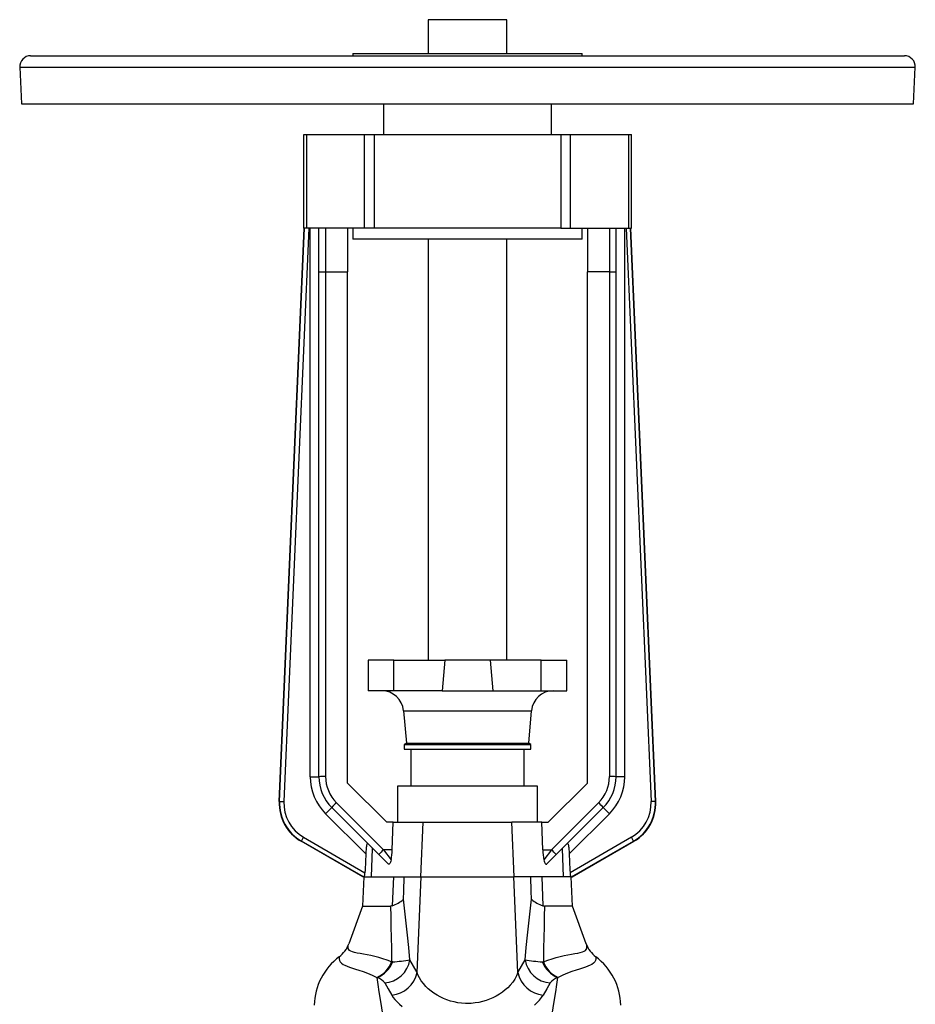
# Model space of a CAD drawing. Extents: x -31 to 1086, y -108 to 1537.
# Tile 4 of 6: x -31 to 379, y 1087 to 1537. Entities that reach past the tile are written whole.
import ezdxf

# ---------------------------------------------------------------- set-up
doc = ezdxf.new("R2010")
doc.units = 0
doc.layers.get('0').update_dxf_attribs({"linetype": 'CONTINUOUS'})

msp = doc.modelspace()

# ---------------------------------------------------------------- linework, layer by layer
at = {"color": 7, "linetype": 'CONTINUOUS'}
for p, q in [((155.69, 1537.34), (155.69, 1521.84)), ((191.69, 1537.34), (155.69, 1537.34)), ((191.69, 1521.84), (191.69, 1537.34)), ((-26.31, 1520.84), (232.42, 1520.84)), ((121.19, 1521.84), (121.19, 1520.84)), ((121.19, 1521.84), (226.19, 1521.84)), ((226.19, 1520.84), (226.19, 1521.84)), ((232.42, 1520.84), (373.69, 1520.84)), ((-31.31, 1515.58), (-30.43, 1498.84)), ((-31.31, 1515.58), (233.88, 1515.58)), ((233.88, 1515.58), (378.68, 1515.58)), ((377.8, 1498.84), (378.68, 1515.58)), ((-30.43, 1498.84), (233.62, 1498.84)), ((135.19, 1498.84), (135.19, 1484.84)), ((212.19, 1484.84), (212.19, 1498.84)), ((233.62, 1498.84), (377.8, 1498.84)), ((98.69, 1441.84), (98.69, 1484.84)), ((98.69, 1484.84), (99.94, 1484.84)), ((99.94, 1484.84), (126.59, 1484.84)), ((99.94, 1484.84), (99.94, 1441.84)), ((126.59, 1484.84), (130.89, 1484.84)), ((126.59, 1441.84), (126.59, 1484.84)), ((130.89, 1484.84), (216.48, 1484.84)), ((130.89, 1484.84), (130.89, 1441.84)), ((216.48, 1484.84), (220.79, 1484.84)), ((216.48, 1484.84), (216.48, 1441.84)), ((220.79, 1484.84), (247.43, 1484.84)), ((220.79, 1441.84), (220.79, 1484.84)), ((247.43, 1484.84), (248.69, 1484.84)), ((247.43, 1484.84), (247.43, 1441.84)), ((248.69, 1441.84), (248.69, 1484.84)), ((87.5, 1179.34), (98.96, 1441.84)), ((87.66, 1179.43), (99.12, 1441.84)), ((101.12, 1441.84), (89.66, 1179.34)), ((99.94, 1441.84), (98.69, 1441.84)), ((126.59, 1441.84), (99.94, 1441.84)), ((101.69, 1190.74), (101.69, 1441.84)), ((105.69, 1421.96), (105.69, 1441.84)), ((108.69, 1441.84), (108.69, 1421.84)), ((118.69, 1441.84), (118.69, 1421.84)), ((121.19, 1441.84), (121.19, 1436.84)), ((130.89, 1441.84), (126.59, 1441.84)), ((216.48, 1441.84), (130.89, 1441.84)), ((216.48, 1441.84), (220.79, 1441.84)), ((220.79, 1441.84), (247.43, 1441.84)), ((226.19, 1436.84), (226.19, 1441.84)), ((228.69, 1441.84), (228.69, 1421.84)), ((238.69, 1441.84), (238.69, 1421.84)), ((241.69, 1421.96), (241.69, 1441.84)), ((245.69, 1190.74), (245.69, 1441.84)), ((246.25, 1441.84), (257.71, 1179.34)), ((247.43, 1441.84), (248.69, 1441.84)), ((259.71, 1179.43), (248.25, 1441.84)), ((259.87, 1179.34), (248.41, 1441.84)), ((226.19, 1436.84), (121.19, 1436.84)), ((155.69, 1436.84), (155.69, 1244.09)), ((191.69, 1244.09), (191.69, 1436.84)), ((105.69, 1190.74), (105.69, 1421.96)), ((108.69, 1421.84), (118.69, 1421.84)), ((108.69, 1421.84), (108.69, 1190.85)), ((118.69, 1187.84), (118.69, 1421.84)), ((228.69, 1187.84), (228.69, 1421.84)), ((238.69, 1421.84), (228.69, 1421.84)), ((238.69, 1421.84), (238.69, 1190.85)), ((241.69, 1190.74), (241.69, 1421.96)), ((128.19, 1244.09), (128.19, 1230.09)), ((139.93, 1244.09), (128.19, 1244.09)), ((139.93, 1230.09), (139.93, 1244.09)), ((139.93, 1244.09), (163.38, 1244.09)), ((163.38, 1244.09), (162.15, 1230.09)), ((184, 1244.09), (163.38, 1244.09)), ((207.44, 1244.09), (184, 1244.09)), ((184, 1244.09), (185.22, 1230.09)), ((207.44, 1230.09), (207.44, 1244.09)), ((207.44, 1244.09), (219.19, 1244.09)), ((219.19, 1230.09), (219.19, 1244.09)), ((139.93, 1230.09), (128.19, 1230.09)), ((162.15, 1230.09), (139.93, 1230.09)), ((162.15, 1230.09), (185.22, 1230.09)), ((185.22, 1230.09), (207.44, 1230.09)), ((207.44, 1230.09), (219.19, 1230.09)), ((144.39, 1220.96), (145.69, 1206.09)), ((144.39, 1220.96), (202.99, 1220.96)), ((201.69, 1206.09), (202.99, 1220.96)), ((145.69, 1206.09), (144.69, 1205.51)), ((144.69, 1205.51), (144.69, 1203.34)), ((144.69, 1205.51), (202.69, 1205.51)), ((145.69, 1206.09), (201.69, 1206.09)), ((202.69, 1205.51), (201.69, 1206.09)), ((202.69, 1203.34), (202.69, 1205.51)), ((144.69, 1203.34), (202.69, 1203.34)), ((147.74, 1203.34), (147.74, 1186.34)), ((199.64, 1186.34), (199.64, 1203.34)), ((101.69, 1190.74), (105.69, 1190.74)), ((245.69, 1190.74), (241.69, 1190.74)), ((136.69, 1169.84), (118.69, 1187.84)), ((141.69, 1186.34), (141.69, 1169.84)), ((142.64, 1186.34), (141.69, 1186.34)), ((205.69, 1186.34), (142.64, 1186.34)), ((205.69, 1169.84), (205.69, 1186.34)), ((210.69, 1169.84), (228.69, 1187.84)), ((87.5, 1179.34), (87.66, 1179.43)), ((87.66, 1179.43), (89.66, 1179.34)), ((113.67, 1178.83), (135.23, 1157.26)), ((233.71, 1178.83), (212.14, 1157.26)), ((259.71, 1179.43), (257.71, 1179.34)), ((259.87, 1179.34), (259.71, 1179.43)), ((108.72, 1173.77), (111.54, 1176.6)), ((127.1, 1155.39), (108.72, 1173.77)), ((133.11, 1155.04), (111.54, 1176.6)), ((214.27, 1155.04), (235.83, 1176.6)), ((220.27, 1155.39), (238.66, 1173.77)), ((238.66, 1173.77), (235.83, 1176.6)), ((139.68, 1169.84), (136.69, 1169.84)), ((139.26, 1157.26), (139.68, 1169.84)), ((139.68, 1169.84), (153.39, 1169.84)), ((152.38, 1144.84), (153.39, 1169.84)), ((153.39, 1169.84), (193.98, 1169.84)), ((207.7, 1169.84), (193.98, 1169.84)), ((194.99, 1144.84), (193.98, 1169.84)), ((208.11, 1157.26), (207.7, 1169.84)), ((207.7, 1169.84), (210.69, 1169.84)), ((97.64, 1161.25), (97.47, 1161.16)), ((125.73, 1144.84), (97.47, 1161.16)), ((97.64, 1161.25), (98.64, 1162.98)), ((126.05, 1144.84), (97.64, 1161.25)), ((98.64, 1162.98), (126.72, 1146.77)), ((248.74, 1162.98), (220.66, 1146.77)), ((221.32, 1144.84), (249.74, 1161.25)), ((221.64, 1144.84), (249.9, 1161.16)), ((249.74, 1161.25), (248.74, 1162.98)), ((249.74, 1161.25), (249.9, 1161.16)), ((129.69, 1144.84), (130.22, 1157.93)), ((137.37, 1150.78), (133.11, 1155.04)), ((135.23, 1157.26), (138.73, 1152.59)), ((139.26, 1157.26), (135.23, 1157.26)), ((208.11, 1157.26), (212.14, 1157.26)), ((212.14, 1157.26), (208.64, 1152.59)), ((210, 1150.78), (214.27, 1155.04)), ((217.68, 1144.84), (217.15, 1157.93)), ((126.19, 1144.84), (125.6, 1131.52)), ((126.05, 1144.84), (125.73, 1144.84)), ((126.5, 1144.84), (126.05, 1144.84)), ((126.5, 1144.84), (129.69, 1144.84)), ((129.69, 1144.84), (152.38, 1144.84)), ((139.74, 1144.84), (139.25, 1131.66)), ((150.59, 1101.11), (152.44, 1144.84)), ((152.38, 1144.84), (194.99, 1144.84)), ((196.78, 1101.11), (194.94, 1144.84)), ((217.68, 1144.84), (194.99, 1144.84)), ((207.64, 1144.84), (208.12, 1131.66)), ((220.88, 1144.84), (217.68, 1144.84)), ((220.88, 1144.84), (221.32, 1144.84)), ((221.77, 1131.52), (221.19, 1144.84)), ((221.32, 1144.84), (221.64, 1144.84)), ((125.6, 1131.52), (119.29, 1114.18)), ((125.6, 1131.52), (138.44, 1131.52)), ((221.77, 1131.52), (208.93, 1131.52)), ((228.08, 1114.18), (221.77, 1131.52)), ((139.51, 1105.94), (138.95, 1105.89)), ((207.86, 1105.94), (208.43, 1105.89)), ((132.19, 1098.81), (132.36, 1098.73)), ((215.18, 1098.81), (215.01, 1098.73))]:
    msp.add_line(p, q, dxfattribs=at)
for points in [[(128.04, 1160.1), (127.94, 1160.16), (127.84, 1160.15), (127.74, 1160.05), (127.65, 1159.87), (127.57, 1159.62), (127.49, 1159.33), (127.4, 1158.81), (127.32, 1158.24), (127.23, 1157.37), (127.16, 1156.45), (127.1, 1155.39)], [(219.33, 1160.1), (219.43, 1160.16), (219.53, 1160.15), (219.63, 1160.05), (219.72, 1159.87), (219.8, 1159.62), (219.88, 1159.33), (219.97, 1158.81), (220.06, 1158.24), (220.15, 1157.37), (220.22, 1156.45), (220.27, 1155.39)], [(127.1, 1155.39), (126.77, 1148.04), (126.72, 1146.77)], [(220.27, 1155.39), (220.6, 1148.04), (220.66, 1146.77)], [(138.73, 1152.59), (138.61, 1152.06), (138.45, 1151.58), (138.3, 1151.24), (138.13, 1150.96), (137.95, 1150.76), (137.76, 1150.65), (137.6, 1150.64), (137.45, 1150.71), (137.37, 1150.78)], [(208.64, 1152.59), (208.77, 1152.06), (208.92, 1151.58), (209.07, 1151.24), (209.24, 1150.96), (209.42, 1150.76), (209.61, 1150.65), (209.77, 1150.64), (209.93, 1150.71), (210, 1150.78)], [(144.35, 1134.59), (144.5, 1138.25), (144.75, 1144.84)], [(203.02, 1134.59), (202.88, 1138.25), (202.62, 1144.84)], [(139.25, 1131.66), (138.85, 1131.55), (138.44, 1131.52)], [(147.35, 1106.85), (146.81, 1112.53), (146.24, 1118.17), (145.8, 1122.34), (145.34, 1126.47), (144.86, 1130.56), (144.35, 1134.59)], [(200.02, 1106.85), (200.57, 1112.53), (201.13, 1118.17), (201.57, 1122.34), (202.03, 1126.47), (202.51, 1130.56), (203.02, 1134.59)], [(208.12, 1131.66), (208.53, 1131.55), (208.93, 1131.52)], [(138.44, 1131.52), (138.55, 1126.75), (138.65, 1121.94), (138.74, 1117.09), (138.83, 1112.2), (138.95, 1105.89)], [(208.93, 1131.52), (208.83, 1126.75), (208.73, 1121.94), (208.64, 1117.09), (208.55, 1112.2), (208.43, 1105.89)], [(138.95, 1105.89), (136.94, 1106.7), (134.97, 1107.39), (133.06, 1107.98), (131.23, 1108.47), (129.48, 1108.88), (127.72, 1109.22), (126.09, 1109.5), (124.58, 1109.75), (123.22, 1109.98), (122.03, 1110.22), (121.02, 1110.49), (120.3, 1110.79), (119.72, 1111.15), (119.31, 1111.6), (119.07, 1112.13), (118.99, 1112.76), (119.1, 1113.52), (119.29, 1114.18)], [(208.43, 1105.89), (210.44, 1106.7), (212.4, 1107.39), (214.31, 1107.98), (216.15, 1108.47), (217.89, 1108.88), (219.65, 1109.22), (221.29, 1109.5), (222.79, 1109.75), (224.15, 1109.98), (225.34, 1110.22), (226.35, 1110.49), (227.08, 1110.79), (227.65, 1111.15), (228.06, 1111.6), (228.31, 1112.13), (228.38, 1112.76), (228.28, 1113.52), (228.08, 1114.18)], [(114.96, 1108.3), (114.93, 1108.16), (114.88, 1107.32), (115.03, 1106.58), (115.39, 1105.91), (115.94, 1105.32), (116.7, 1104.8), (117.55, 1104.37), (118.56, 1103.95), (119.72, 1103.54), (121.01, 1103.11), (122.44, 1102.64), (124, 1102.13), (125.86, 1101.47), (127.86, 1100.71), (129.98, 1099.83), (132.19, 1098.81)], [(150.59, 1101.11), (148.98, 1104.04), (147.35, 1106.85)], [(196.78, 1101.11), (198.39, 1104.04), (200.02, 1106.85)], [(232.42, 1108.3), (232.44, 1108.16), (232.49, 1107.32), (232.34, 1106.58), (231.99, 1105.91), (231.43, 1105.32), (230.67, 1104.8), (229.82, 1104.37), (228.81, 1103.95), (227.66, 1103.54), (226.36, 1103.11), (224.93, 1102.64), (223.38, 1102.13), (221.51, 1101.47), (219.51, 1100.71), (217.39, 1099.83), (215.18, 1098.81)], [(196.78, 1101.11), (196.76, 1101.05), (196.16, 1099.57), (195.36, 1098.1), (194.37, 1096.64), (193.21, 1095.22), (192.15, 1094.13), (190.98, 1093.07), (189.69, 1092.06), (188.28, 1091.1), (186.77, 1090.2), (185.33, 1089.48), (183.8, 1088.82), (182.19, 1088.24), (180.51, 1087.75), (178.86, 1087.39), (177.16, 1087.12), (175.43, 1086.95), (173.69, 1086.9), (172.76, 1086.91), (170.99, 1087.03), (169.24, 1087.26), (167.53, 1087.59), (165.88, 1088.02), (164.24, 1088.56), (162.68, 1089.19), (161.19, 1089.89), (159.8, 1090.66), (158.34, 1091.6), (156.98, 1092.59), (155.74, 1093.64), (154.63, 1094.72), (153.49, 1096.01), (152.51, 1097.33), (151.68, 1098.66), (151.02, 1100.01), (150.59, 1101.11)], [(144.33, 1031.76), (143.39, 1036.76), (142.47, 1041.65), (141.56, 1046.4), (140.68, 1051.03), (139.81, 1055.57), (138.97, 1059.97), (138.16, 1064.24), (137.38, 1068.37), (136.56, 1072.79), (135.79, 1077.03), (135.07, 1081.09), (134.41, 1084.97), (133.8, 1088.7), (133.25, 1092.24), (132.77, 1095.58), (132.36, 1098.73)], [(135.77, 1096.28), (137.4, 1093.58), (139.01, 1090.75)], [(203.04, 1031.76), (203.98, 1036.76), (204.91, 1041.65), (205.81, 1046.4), (206.7, 1051.03), (207.57, 1055.57), (208.41, 1059.97), (209.22, 1064.24), (209.99, 1068.37), (210.81, 1072.79), (211.58, 1077.03), (212.3, 1081.09), (212.96, 1084.97), (213.57, 1088.7), (214.12, 1092.24), (214.6, 1095.58), (215.01, 1098.73)], [(211.6, 1096.28), (209.97, 1093.58), (208.36, 1090.75)], [(139.01, 1090.75), (139.67, 1089.69), (140.48, 1088.65), (141.44, 1087.61), (142.55, 1086.58), (143.8, 1085.57)], [(204.33, 1086.17), (205.61, 1087.29), (206.71, 1088.44), (207.63, 1089.59), (208.36, 1090.75)]]:
    msp.add_lwpolyline(points, dxfattribs=at)
for centre, radius, start, end in [((-26.31, 1515.84), 5, 90, 183), ((373.69, 1515.84), 5, 357, 90), ((107.87, 1439.02), 17.19, 262.7152, 272.733), ((239.51, 1439.02), 17.19, 267.267, 277.2848), ((134.42, 1220.09), 10, 5, 90), ((212.95, 1220.09), 10, 90, 175), ((125.69, 1190.74), 24, 180, 225), ((107.87, 1171.42), 19.44, 87.5828, 96.4368), ((125.69, 1190.74), 20, 180, 225), ((125.69, 1190.85), 17, 180, 225), ((221.69, 1190.85), 17, 315, 0), ((221.69, 1190.74), 20, 315, 0), ((221.69, 1190.74), 24, 315, 0), ((239.51, 1171.42), 19.44, 83.5632, 92.4172), ((107.47, 1178.47), 19.99, 177.497, 240.003), ((107.63, 1178.56), 19.99, 177.5018, 239.9982), ((107.63, 1178.56), 17.99, 177.4971, 240.0029), ((133.09, 1158.19), 28.34, 133.2769, 139.4972), ((214.28, 1158.19), 28.34, 40.5028, 46.7231), ((239.74, 1178.56), 17.99, 299.9971, 2.5029), ((239.74, 1178.56), 19.99, 300.0018, 2.4982), ((239.91, 1178.47), 19.99, 299.997, 2.503), ((154.66, 1136.63), 28.34, 133.2769, 139.4972), ((110.65, 1158.17), 28.63, 348.7752, 358.1918), ((236.72, 1158.17), 28.63, 181.8082, 191.2248), ((192.72, 1136.63), 28.34, 40.5028, 46.7231), ((116.09, 1147.02), 10.63, 348.2063, 358.6556), ((231.28, 1147.02), 10.63, 181.3444, 191.7937), ((135.63, 1143.86), 12.72, 286.5274, 313.2723), ((211.74, 1143.86), 12.72, 226.7277, 253.4726), ((107.24, 1118.52), 12.81, 307.0194, 340.1787), ((240.13, 1118.52), 12.81, 199.8213, 232.9806), ((132.38, 1085.21), 28.92, 127.0472, 178.1777), ((126.69, 1110.83), 13.21, 294.597, 338.0534), ((127.19, 1111.01), 13.33, 292.842, 337.6498), ((134.71, 1109.07), 12.83, 274.7136, 350.0322), ((129.12, 1230.66), 125.15, 274.761, 278.3742), ((212.66, 1109.07), 12.83, 189.9678, 265.2864), ((218.25, 1230.66), 125.15, 261.6258, 265.239), ((220.19, 1111.01), 13.33, 202.3502, 247.158), ((220.68, 1110.83), 13.21, 201.9466, 245.403), ((214.99, 1085.21), 28.92, 1.8223, 52.9528), ((137.94, 1103.59), 12.89, 274.7554, 348.8701), ((209.43, 1103.59), 12.89, 191.1299, 265.2446), ((130.28, 1092.23), 6.82, 36.4088, 72.2569), ((217.09, 1092.23), 6.82, 107.7431, 143.5912)]:
    msp.add_arc(centre, radius, start, end, dxfattribs=at)

doc.saveas('drawing.dxf')
